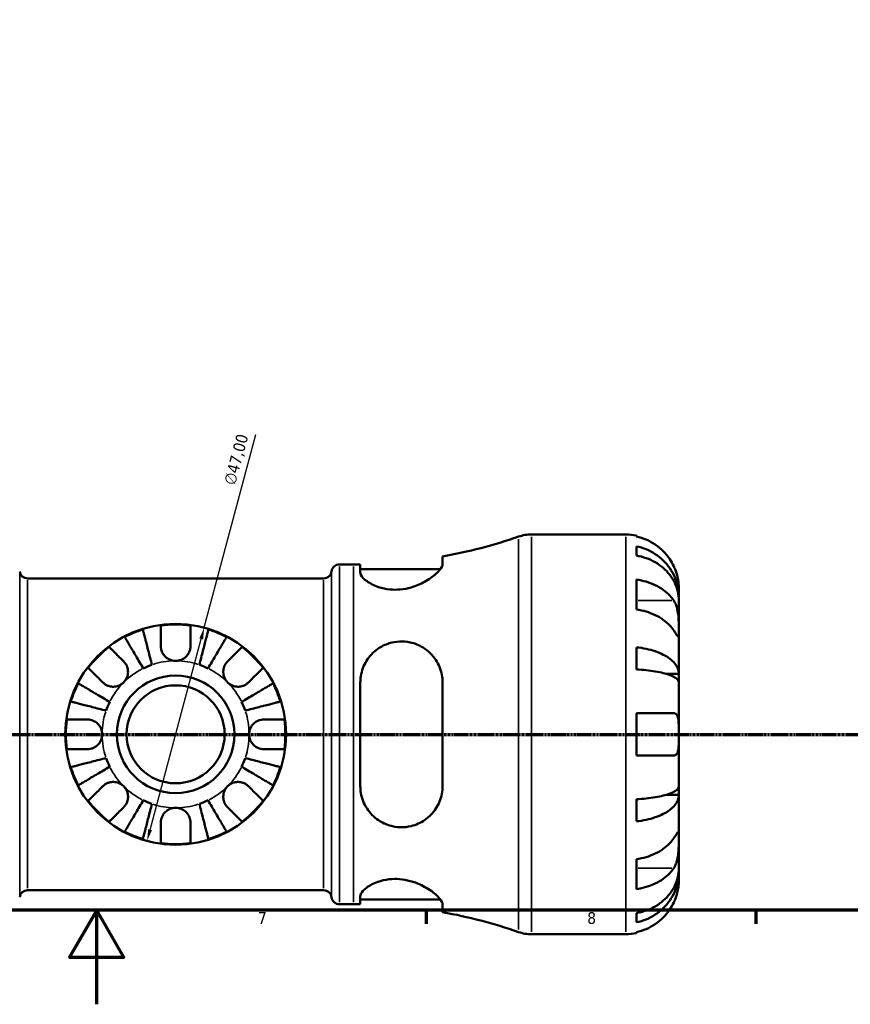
# Model space of a CAD drawing. Header units: millimetres. Extents: x 0 to 902, y 0 to 828.
# Tile 4 of 11: x 404 to 581, y 0 to 209. Entities that reach past the tile are written whole.
import ezdxf

# ---------------------------------------------------------------- set-up
doc = ezdxf.new("R2010")
doc.units = ezdxf.units.MM
doc.linetypes.add('CHAIN', pattern=[0.7087, 0.4724, -0.0591, 0.1181, -0.0591])
for name, color, linetype, lineweight in [('Border (ISO)', 7, 'Continuous', 70), ('Dimension (ISO)', 7, 'Continuous', 25), ('Section Line (ISO)', 7, 'CHAIN', 70), ('Visible (ISO)', 7, 'Continuous', 50), ('Visible Narrow (ISO)', 7, 'Continuous', 35)]:
    doc.layers.add(name, color=color, linetype=linetype, lineweight=lineweight)
doc.styles.add('Note Text (ISO)', font='tahoma.ttf')
doc.dimstyles.new('Default (ISO)', dxfattribs={"dimtxt": 2.5, "dimasz": 2.5, "dimexe": 3.175, "dimexo": 0, "dimgap": 0.762, "dimtad": 1, "dimrnd": 1e-08, "dimzin": 0, "dimtxsty": 'Note Text (ISO)', "dimcen": 0.09, "dimdle": 10, "dimclrd": 256, "dimclre": 256, "dimclrt": 232, "dimazin": 0, "dimtfac": 1.40208, "dimtmove": 0, "dimatfit": 3, "dimfxl": 1, "dimtolj": 1, "dimtzin": 0, "dimlwd": -1, "dimlwe": -1, "dimarcsym": 0})

# ---------------------------------------------------------------- blocks, each defined once
blk = doc.blocks.new('Borders Default Border')
at = {"layer": 'Border (ISO)'}
for p, q in [((490.58, 20), (490.58, 17.1)), ((560.67, 20), (560.67, 17.1))]:
    blk.add_line(p, q, dxfattribs=at)
at = {"layer": 'Border (ISO)', "flags": 128}
for points in [[(20, 20), (20, 574), (821, 574), (821, 20), (20, 20)], [(420.5, 0), (420.5, 20), (414.73, 10), (426.27, 10), (420.5, 20)]]:
    blk.add_lwpolyline(points, dxfattribs=at)
at = {"layer": 'Border (ISO)', "color": 232, "true_color": 0xca0064, "char_height": 2.5, "attachment_point": 7, "style": 'Note Text (ISO)'}
for s, insert in [('7', (454.77, 17.1)), ('8', (524.81, 17.04))]:
    blk.add_mtext(s, dxfattribs=dict(at, insert=insert))
blk = doc.blocks.new('2dTransSection0')
at = {"layer": 'Section Line (ISO)', "linetype": 'CHAIN'}
blk.add_line((157.6, 57.4), (671.2, 57.4), dxfattribs=at)
blk = doc.blocks.new('*D15')
at = {"layer": 'Defpoints', "color": 0, "transparency": 16777216}
for p in [(443.36, 80.1), (431.2, 34.7)]:
    blk.add_point(p, dxfattribs=at)
at = {"layer": 'Dimension (ISO)', "transparency": 16777216}
for p, q in [((443.36, 80.1), (454.36, 121.16)), ((431.84, 37.12), (442.71, 77.69))]:
    blk.add_line(p, q, dxfattribs=at)
for points in [[(442.31, 77.79), (443.12, 77.58), (443.36, 80.1)], [(431.44, 37.22), (432.25, 37.01), (431.2, 34.7)]]:
    blk.add_solid(points, dxfattribs=at)
at = {"layer": 'Dimension (ISO)', "color": 232, "true_color": 0xca0064, "transparency": 16777216, "insert": (447.48, 110.85), "char_height": 2.5, "attachment_point": 1, "rotation": 75, "style": 'Note Text (ISO)'}
blk.add_mtext('\\A1;∅47,00', dxfattribs=at)

msp = doc.modelspace()

# ---------------------------------------------------------------- linework, layer by layer
at = {"layer": 'Visible (ISO)'}
for p, q in [((512.978, 99.901), (533.029, 99.901)), ((535.279, 99.6737), (535.279, 99.4335)), ((535.279, 97.3575), (535.279, 95.413)), ((494.054, 93.5785), (494.054, 95.2139)), ((472.129, 93.526), (475.109, 93.526)), ((476.554, 93.5357), (476.554, 91.8207)), ((476.554, 92.526), (493.5997, 92.526)), ((405.8023, 90.551), (468.7556, 90.551)), ((535.279, 90.3044), (535.279, 83.9404)), ((544.279, 86.6401), (544.279, 88.651)), ((544.279, 86.6401), (544.2442, 86.6401)), ((544.279, 85.8747), (544.279, 86.6401)), ((544.279, 79.498), (544.279, 85.8747)), ((544.279, 70.2776), (544.279, 79.498)), ((535.279, 75.896), (535.279, 71.2015)), ((544.279, 70.2776), (541.5501, 70.2776)), ((544.279, 68.4298), (544.279, 70.2776)), ((476.554, 68.401), (476.554, 46.401)), ((494.054, 46.401), (494.054, 68.401)), ((544.279, 57.401), (544.279, 68.4298)), ((535.279, 61.901), (535.279, 52.901)), ((544.279, 46.3721), (544.279, 57.401)), ((544.279, 44.5243), (544.279, 46.3721)), ((544.279, 44.5243), (541.5501, 44.5243)), ((544.279, 35.3039), (544.279, 44.5243)), ((535.279, 43.6004), (535.279, 38.9059)), ((544.279, 28.9272), (544.279, 35.3039)), ((535.279, 30.8615), (535.279, 24.4975)), ((544.279, 28.1618), (544.2442, 28.1618)), ((544.279, 28.1618), (544.279, 28.9272)), ((544.279, 26.151), (544.279, 28.1618)), ((405.8023, 24.251), (468.7556, 24.251)), ((472.129, 21.276), (475.109, 21.276)), ((476.554, 22.9812), (476.554, 21.2662)), ((476.554, 22.276), (493.5997, 22.276)), ((494.054, 19.5881), (494.054, 21.2234)), ((535.279, 19.3889), (535.279, 17.4444)), ((512.978, 14.901), (533.029, 14.901)), ((535.279, 15.3685), (535.279, 15.1283))]:
    msp.add_line(p, q, dxfattribs=at)
for radius in [23.5, 12.5, 10.4167]:
    msp.add_circle((437.279, 57.401), radius, dxfattribs=at)
for centre, radius, start, end in [((475.109, 200.689), 107.163, 280.18265, 289.111538), ((512.978, 91.401), 8.5, 90, 109.111538), ((533.029, 88.651), 11.25, 78.463041, 90), ((472.129, 91.826), 1.7, 90, 172.819244), ((475.109, 200.689), 107.163, 270, 270.772607), ((405.8023, 92.251), 1.7, 187.180756, 270), ((468.7556, 92.251), 1.7, 270, 352.819244), ((437.279, 57.401), 23.3409, 107.397466, 117.602534), ((437.279, 57.401), 23.3409, 82.243908, 97.756092), ((437.279, 57.401), 23.3409, 62.397466, 72.602534), ((437.279, 57.401), 23.3409, 127.243908, 142.756092), ((437.279, 57.401), 23.3409, 37.243908, 52.756092), ((437.279, 57.401), 15.625, 108.830562, 116.169438), ((437.279, 57.401), 15.625, 63.830562, 71.169438), ((437.279, 57.401), 23.3409, 152.397466, 162.602534), ((437.279, 57.401), 23.3409, 17.397466, 27.602534), ((437.279, 57.401), 15.625, 153.830562, 161.169438), ((437.279, 57.401), 15.625, 18.830562, 26.169438), ((437.279, 57.401), 23.3409, 172.243908, 187.756092), ((437.279, 57.401), 23.3409, 352.243908, 7.756092), ((437.279, 57.401), 15.625, 198.830562, 206.169438), ((437.279, 57.401), 15.625, 333.830562, 341.169438), ((437.279, 57.401), 23.3409, 197.397466, 207.602534), ((437.279, 57.401), 23.3409, 332.397466, 342.602534), ((437.279, 57.401), 23.3409, 217.243908, 232.756092), ((437.279, 57.401), 15.625, 243.830562, 251.169438), ((437.279, 57.401), 15.625, 288.830562, 296.169438), ((437.279, 57.401), 23.3409, 307.243908, 322.756092), ((437.279, 57.401), 23.3409, 242.397466, 252.602534), ((437.279, 57.401), 23.3409, 287.397466, 297.602534), ((437.279, 57.401), 23.3409, 262.243908, 277.756092), ((405.8023, 22.551), 1.7, 90, 172.819244), ((468.7556, 22.551), 1.7, 7.180756, 90), ((472.129, 22.976), 1.7, 187.180756, 270), ((475.109, -85.8871), 107.163, 89.227393, 90), ((475.109, -85.8871), 107.163, 70.888462, 79.81735), ((512.978, 23.401), 8.5, 250.888462, 270), ((533.029, 26.151), 11.25, 270, 281.536959)]:
    msp.add_arc(centre, radius, start, end, dxfattribs=at)
for points, knots in [([(543.212, 93.151), (542.9788, 93.6513), (542.6961, 94.1595), (541.9536, 95.2757), (541.4645, 95.8644), (540.4816, 96.851), (539.8976, 97.3401), (538.6395, 98.1839), (537.9653, 98.5385), (536.7015, 99.0636), (535.9987, 99.2857), (535.279, 99.4335)], [5.502271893, 5.502271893, 5.502271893, 5.502271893, 5.661726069, 5.661726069, 5.871113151, 5.871113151, 6.079513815, 6.079513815, 6.287914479, 6.287914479, 6.490075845, 6.490075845, 6.490075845, 6.490075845]), ([(535.279, 97.3575), (536.0002, 97.2145), (536.7047, 96.9994), (537.9699, 96.4912), (538.644, 96.1483), (539.9025, 95.3326), (540.4867, 94.8597), (541.4691, 93.9066), (541.9575, 93.3385), (542.7997, 92.1152), (543.1534, 91.4601), (543.6863, 90.2117), (543.914, 89.5033), (544.2103, 88.0558), (544.279, 87.3167), (544.279, 86.6401)], [0.21343366, 0.21343366, 0.21343366, 0.21343366, 0.41600999, 0.41600999, 0.62434849, 0.62434849, 0.83268698, 0.83268698, 1.04157188, 1.04157188, 1.25045677, 1.25045677, 1.46012794, 1.46012794, 1.66979911, 1.66979911, 1.66979911, 1.66979911]), ([(544.279, 85.8747), (544.279, 86.4769), (544.2103, 87.1346), (543.914, 88.4229), (543.6863, 89.0534), (543.1534, 90.1644), (542.7997, 90.7475), (541.9575, 91.8361), (541.4691, 92.3418), (540.4867, 93.19), (539.9025, 93.6109), (538.644, 94.3369), (537.9699, 94.642), (536.7047, 95.0942), (536.0002, 95.2857), (535.279, 95.413)], [5.01611651, 5.01611651, 5.01611651, 5.01611651, 5.22578768, 5.22578768, 5.43545884, 5.43545884, 5.64434374, 5.64434374, 5.85322864, 5.85322864, 6.06156713, 6.06156713, 6.26990562, 6.26990562, 6.47248196, 6.47248196, 6.47248196, 6.47248196]), ([(494.054, 93.5785), (494.054, 93.4078), (494, 93.2146), (493.6762, 92.5568), (493.2386, 92.0334), (492.0001, 90.9296), (491.1852, 90.3452), (489.3746, 89.3567), (488.4056, 88.938), (486.6013, 88.4223), (485.82, 88.271), (484.286, 88.1333), (483.5569, 88.1373), (481.9817, 88.2924), (481.1737, 88.4735), (479.4537, 89.0444), (478.6231, 89.4794), (477.329, 90.3986), (476.8792, 90.8844), (476.5952, 91.497), (476.554, 91.664), (476.554, 91.8207)], [-3.12158297, -3.12158297, -3.12158297, -3.12158297, -2.94423154, -2.94423154, -2.57173325, -2.57173325, -2.18796051, -2.18796051, -1.84873754, -1.84873754, -1.60759612, -1.60759612, -1.38442065, -1.38442065, -1.11082453, -1.11082453, -0.73786138, -0.73786138, -0.35009135, -0.35009135, -0.1948743, -0.1948743, -0.1948743, -0.1948743]), ([(544.279, 88.651), (544.279, 88.651), (544.2794, 88.7046), (544.2753, 88.9271), (544.2701, 89.1062), (544.228, 89.65), (544.1812, 90.049), (544.0276, 90.8164), (543.9484, 91.1417), (543.7705, 91.7406), (543.6817, 92.0058), (543.4761, 92.5527), (543.3591, 92.8324), (543.2252, 93.1224), (543.2186, 93.1367), (543.212, 93.151)], [-3.126212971, -3.126212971, -3.126212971, -3.126212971, -3.005921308, -3.005921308, -2.872956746, -2.872956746, -2.697893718, -2.697893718, -2.583387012, -2.583387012, -2.495475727, -2.495475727, -2.403102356, -2.403102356, -2.398316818, -2.398316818, -2.398316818, -2.398316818]), ([(535.279, 90.3044), (535.9987, 90.1999), (536.7015, 90.0429), (537.9653, 89.6716), (538.6395, 89.4208), (539.8976, 88.8242), (540.4816, 88.4783), (541.4645, 87.7807), (541.9536, 87.3644), (542.6961, 86.5751), (542.9788, 86.2158), (543.212, 85.862)], [0.21343841, 0.21343841, 0.21343841, 0.21343841, 0.415599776, 0.415599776, 0.62400044, 0.62400044, 0.832401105, 0.832401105, 1.041788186, 1.041788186, 1.201242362, 1.201242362, 1.201242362, 1.201242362]), ([(543.212, 85.862), (543.2708, 85.7728), (543.3275, 85.6791), (543.5038, 85.3619), (543.6136, 85.1221), (543.8131, 84.5881), (543.9, 84.2943), (544.0735, 83.547), (544.1425, 83.0871), (544.2433, 82.055), (544.2634, 81.4942), (544.2811, 80.4188), (544.279, 79.9189), (544.279, 79.498)], [-0.724744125, -0.724744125, -0.724744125, -0.724744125, -0.682926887, -0.682926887, -0.589467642, -0.589467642, -0.490143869, -0.490143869, -0.349335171, -0.349335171, -0.17856496, -0.17856496, 0, 0, 0, 0]), ([(543.212, 79.498), (542.9788, 79.8518), (542.6961, 80.2112), (541.9536, 81.0005), (541.4645, 81.4168), (540.4816, 82.1143), (539.8976, 82.4602), (538.6395, 83.0569), (537.9653, 83.3076), (536.7015, 83.6789), (535.9987, 83.836), (535.279, 83.9404)], [5.502271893, 5.502271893, 5.502271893, 5.502271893, 5.661726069, 5.661726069, 5.871113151, 5.871113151, 6.079513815, 6.079513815, 6.287914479, 6.287914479, 6.490075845, 6.490075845, 6.490075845, 6.490075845]), ([(430.3001, 79.6741), (430.3259, 79.574), (430.3649, 79.4234), (430.4569, 79.0677), (430.5189, 78.8281), (430.6664, 78.2577), (430.7519, 77.927), (430.9242, 77.2609), (431.0268, 76.8641), (431.2477, 76.0097), (431.3661, 75.5521), (431.5914, 74.6807), (431.7192, 74.1866), (431.9803, 73.1771), (432.1136, 72.6616), (432.2357, 72.1897)], [0.14940091, 0.14940091, 0.14940091, 0.14940091, 0.2914093, 0.2914093, 0.4372079, 0.4372079, 0.58300651, 0.58300651, 0.72897266, 0.72897266, 0.87493881, 0.87493881, 1.02118481, 1.02118481, 1.16743081, 1.16743081, 1.16743081, 1.16743081]), ([(434.129, 76.176), (434.129, 76.5091), (434.129, 76.8459), (434.129, 77.6124), (434.129, 78.0264), (434.129, 78.719), (434.129, 79.0619), (434.129, 79.6535), (434.129, 79.9022), (434.129, 80.2696), (434.129, 80.4249), (434.129, 80.5283)], [3.892395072, 3.892395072, 3.892395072, 3.892395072, 3.998310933, 3.998310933, 4.145419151, 4.145419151, 4.291315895, 4.291315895, 4.43721264, 4.43721264, 4.578247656, 4.578247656, 4.578247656, 4.578247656]), ([(440.429, 80.5283), (440.429, 80.4249), (440.429, 80.2696), (440.429, 79.9022), (440.429, 79.6535), (440.429, 79.0619), (440.429, 78.719), (440.429, 78.0264), (440.429, 77.6124), (440.429, 76.8459), (440.429, 76.5091), (440.429, 76.176)], [0.149410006, 0.149410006, 0.149410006, 0.149410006, 0.290445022, 0.290445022, 0.436341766, 0.436341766, 0.582238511, 0.582238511, 0.729346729, 0.729346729, 0.835262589, 0.835262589, 0.835262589, 0.835262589]), ([(442.3222, 72.1897), (442.4443, 72.6616), (442.5776, 73.1771), (442.8387, 74.1866), (442.9665, 74.6807), (443.1918, 75.5521), (443.3102, 76.0097), (443.5311, 76.8641), (443.6338, 77.2609), (443.806, 77.927), (443.8915, 78.2577), (444.0391, 78.8281), (444.101, 79.0677), (444.193, 79.4234), (444.232, 79.574), (444.2579, 79.6741)], [3.50593172, 3.50593172, 3.50593172, 3.50593172, 3.65217772, 3.65217772, 3.79842372, 3.79842372, 3.94438987, 3.94438987, 4.09035602, 4.09035602, 4.23615463, 4.23615463, 4.38195324, 4.38195324, 4.52396163, 4.52396163, 4.52396163, 4.52396163]), ([(430.3879, 71.4243), (430.1405, 71.8443), (429.8703, 72.3031), (429.341, 73.2016), (429.082, 73.6413), (428.6252, 74.4168), (428.3853, 74.824), (427.9374, 75.5845), (427.7294, 75.9376), (427.3802, 76.5304), (427.2068, 76.8247), (426.9078, 77.3323), (426.7822, 77.5456), (426.5957, 77.8621), (426.5168, 77.9962), (426.4643, 78.0853)], [3.50593182, 3.50593182, 3.50593182, 3.50593182, 3.65217783, 3.65217783, 3.79842383, 3.79842383, 3.94438998, 3.94438998, 4.09035612, 4.09035612, 4.23615473, 4.23615473, 4.38195334, 4.38195334, 4.52396173, 4.52396173, 4.52396173, 4.52396173]), ([(448.0936, 78.0853), (448.0412, 77.9962), (447.9622, 77.8621), (447.7758, 77.5456), (447.6501, 77.3323), (447.3511, 76.8247), (447.1777, 76.5304), (446.8285, 75.9376), (446.6205, 75.5845), (446.1726, 74.824), (445.9327, 74.4168), (445.4759, 73.6413), (445.2169, 73.2016), (444.6876, 72.3031), (444.4174, 71.8443), (444.17, 71.4243)], [0.14940091, 0.14940091, 0.14940091, 0.14940091, 0.2914093, 0.2914093, 0.4372079, 0.4372079, 0.58300651, 0.58300651, 0.72897266, 0.72897266, 0.87493881, 0.87493881, 1.02118481, 1.02118481, 1.16743081, 1.16743081, 1.16743081, 1.16743081]), ([(544.279, 79.498), (544.279, 79.2569), (544.2792, 79.044), (544.2771, 78.6703), (544.2745, 78.5156), (544.2531, 78.2504), (544.229, 78.1757), (544.129, 78.1845), (544.0563, 78.2603), (543.8775, 78.499), (543.7894, 78.6271), (543.5863, 78.93), (543.4732, 79.1014), (543.3042, 79.3581), (543.2587, 79.4271), (543.212, 79.498)], [0, 0, 0, 0, 0.102304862, 0.102304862, 0.211653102, 0.211653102, 0.358687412, 0.358687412, 0.498615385, 0.498615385, 0.596138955, 0.596138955, 0.690342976, 0.690342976, 0.723550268, 0.723550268, 0.723550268, 0.723550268]), ([(423.1528, 75.9819), (423.226, 75.9087), (423.3357, 75.799), (423.5956, 75.5391), (423.7714, 75.3633), (424.1897, 74.945), (424.4322, 74.7025), (424.9219, 74.2128), (425.2147, 73.92), (425.7567, 73.378), (425.9949, 73.1398), (426.2304, 72.9043)], [0.149410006, 0.149410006, 0.149410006, 0.149410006, 0.290445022, 0.290445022, 0.436341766, 0.436341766, 0.582238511, 0.582238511, 0.729346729, 0.729346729, 0.835262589, 0.835262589, 0.835262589, 0.835262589]), ([(437.279, 73.026), (437.0414, 73.026), (436.8047, 73.0528), (436.3281, 73.1624), (436.0906, 73.2479), (435.5136, 73.5375), (435.1987, 73.7784), (434.7382, 74.2904), (434.5742, 74.5354), (434.3202, 75.057), (434.2325, 75.3279), (434.146, 75.7945), (434.129, 75.9866), (434.129, 76.176)], [0, 0, 0, 0, 0.071262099, 0.071262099, 0.146743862, 0.146743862, 0.265237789, 0.265237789, 0.355204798, 0.355204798, 0.444804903, 0.444804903, 0.507889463, 0.507889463, 0.507889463, 0.507889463]), ([(440.429, 76.176), (440.429, 75.9353), (440.4014, 75.6905), (440.2795, 75.1785), (440.18, 74.9159), (439.899, 74.4015), (439.7163, 74.157), (439.2103, 73.6546), (438.8686, 73.426), (438.1079, 73.1086), (437.6956, 73.026), (437.279, 73.026)], [-0.507771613, -0.507771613, -0.507771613, -0.507771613, -0.427868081, -0.427868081, -0.340242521, -0.340242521, -0.247592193, -0.247592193, -0.125001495, -0.125001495, 0, 0, 0, 0]), ([(448.3275, 72.9043), (448.563, 73.1398), (448.8012, 73.378), (449.3432, 73.92), (449.636, 74.2128), (450.1257, 74.7025), (450.3682, 74.945), (450.7865, 75.3633), (450.9623, 75.5391), (451.2222, 75.799), (451.332, 75.9087), (451.4051, 75.9819)], [3.892395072, 3.892395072, 3.892395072, 3.892395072, 3.998310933, 3.998310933, 4.145419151, 4.145419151, 4.291315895, 4.291315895, 4.43721264, 4.43721264, 4.578247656, 4.578247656, 4.578247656, 4.578247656]), ([(476.554, 68.401), (476.554, 68.8667), (476.5911, 69.33), (476.8485, 70.9344), (477.2582, 72.0264), (478.4786, 74.0005), (479.3, 74.8797), (481.0201, 76.0824), (481.8357, 76.4869), (483.4222, 76.9782), (484.1527, 77.1065), (485.671, 77.1778), (486.436, 77.1102), (488.167, 76.7316), (489.0883, 76.3491), (490.9959, 75.1685), (491.9126, 74.2722), (493.2257, 72.2836), (493.6706, 71.2163), (493.9992, 69.5246), (494.054, 68.9662), (494.054, 68.401)], [-3.07198863, -3.07198863, -3.07198863, -3.07198863, -2.92480203, -2.92480203, -2.5550779, -2.5550779, -2.17685819, -2.17685819, -1.89806333, -1.89806333, -1.67417503, -1.67417503, -1.43922736, -1.43922736, -1.12262028, -1.12262028, -0.70298238, -0.70298238, -0.32772697, -0.32772697, -0.1494633, -0.1494633, -0.1494633, -0.1494633]), ([(535.279, 75.896), (536.0002, 75.8211), (536.7047, 75.7083), (537.9699, 75.4419), (538.644, 75.2621), (539.9025, 74.8345), (540.4867, 74.5866), (541.4691, 74.087), (541.9575, 73.7891), (542.7997, 73.1478), (543.1534, 72.8044), (543.6863, 72.15), (543.914, 71.7786), (544.2103, 71.0197), (544.279, 70.6323), (544.279, 70.2776)], [0.21343366, 0.21343366, 0.21343366, 0.21343366, 0.41600999, 0.41600999, 0.62434849, 0.62434849, 0.83268698, 0.83268698, 1.04157188, 1.04157188, 1.25045677, 1.25045677, 1.46012794, 1.46012794, 1.66979911, 1.66979911, 1.66979911, 1.66979911]), ([(421.7756, 68.4495), (421.5401, 68.685), (421.3019, 68.9232), (420.76, 69.4652), (420.4672, 69.758), (419.9774, 70.2477), (419.735, 70.4902), (419.3167, 70.9085), (419.1408, 71.0843), (418.881, 71.3442), (418.7712, 71.454), (418.6981, 71.5271)], [3.892395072, 3.892395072, 3.892395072, 3.892395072, 3.998310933, 3.998310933, 4.145419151, 4.145419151, 4.291315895, 4.291315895, 4.43721264, 4.43721264, 4.578247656, 4.578247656, 4.578247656, 4.578247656]), ([(426.2304, 72.9043), (426.3166, 72.8181), (426.3987, 72.726), (426.6002, 72.4707), (426.711, 72.2992), (426.9026, 71.926), (426.9814, 71.7253), (427.1192, 71.2264), (427.158, 70.9253), (427.1455, 70.2291), (427.0656, 69.8414), (426.7577, 69.0935), (426.5248, 68.7439), (426.2304, 68.4495)], [-0.50766593, -0.50766593, -0.50766593, -0.50766593, -0.46718991, -0.46718991, -0.402002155, -0.402002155, -0.33506637, -0.33506637, -0.243004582, -0.243004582, -0.124888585, -0.124888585, 0, 0, 0, 0]), ([(448.3275, 68.4495), (448.1717, 68.6053), (448.0328, 68.7769), (447.7847, 69.159), (447.6792, 69.37), (447.4809, 69.9096), (447.4164, 70.2448), (447.3968, 70.9004), (447.4354, 71.2142), (447.5764, 71.7249), (447.6552, 71.9256), (447.8467, 72.2989), (447.9575, 72.4703), (448.1591, 72.7258), (448.2412, 72.818), (448.3275, 72.9043)], [0, 0, 0, 0, 0.066081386, 0.066081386, 0.136674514, 0.136674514, 0.238734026, 0.238734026, 0.334577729, 0.334577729, 0.401578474, 0.401578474, 0.466853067, 0.466853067, 0.507453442, 0.507453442, 0.507453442, 0.507453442]), ([(455.8599, 71.5271), (455.7867, 71.454), (455.677, 71.3442), (455.4171, 71.0843), (455.2413, 70.9085), (454.823, 70.4902), (454.5805, 70.2477), (454.0908, 69.758), (453.798, 69.4652), (453.256, 68.9232), (453.0178, 68.685), (452.7823, 68.4495)], [0.149410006, 0.149410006, 0.149410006, 0.149410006, 0.290445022, 0.290445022, 0.436341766, 0.436341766, 0.582238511, 0.582238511, 0.729346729, 0.729346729, 0.835262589, 0.835262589, 0.835262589, 0.835262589]), ([(544.279, 68.4298), (544.279, 68.6048), (544.2103, 68.7959), (543.914, 69.1703), (543.6863, 69.3535), (543.1534, 69.6763), (542.7997, 69.8458), (541.9575, 70.1621), (541.4691, 70.3091), (540.4867, 70.5555), (539.9025, 70.6778), (538.644, 70.8888), (537.9699, 70.9775), (536.7047, 71.1089), (536.0002, 71.1645), (535.279, 71.2015)], [5.01611651, 5.01611651, 5.01611651, 5.01611651, 5.22578768, 5.22578768, 5.43545884, 5.43545884, 5.64434374, 5.64434374, 5.85322864, 5.85322864, 6.06156713, 6.06156713, 6.26990562, 6.26990562, 6.47248196, 6.47248196, 6.47248196, 6.47248196]), ([(416.5947, 68.2156), (416.6837, 68.1632), (416.8178, 68.0842), (417.1343, 67.8978), (417.3476, 67.7721), (417.8552, 67.4731), (418.1495, 67.2997), (418.7423, 66.9505), (419.0955, 66.7425), (419.8559, 66.2946), (420.2631, 66.0547), (421.0386, 65.5979), (421.4784, 65.3389), (422.3768, 64.8096), (422.8356, 64.5394), (423.2556, 64.292)], [0.14940091, 0.14940091, 0.14940091, 0.14940091, 0.2914093, 0.2914093, 0.4372079, 0.4372079, 0.58300651, 0.58300651, 0.72897266, 0.72897266, 0.87493881, 0.87493881, 1.02118481, 1.02118481, 1.16743081, 1.16743081, 1.16743081, 1.16743081]), ([(426.2304, 68.4495), (426.0747, 68.2937), (425.903, 68.1548), (425.521, 67.9067), (425.3099, 67.8012), (424.7703, 67.6029), (424.4351, 67.5384), (423.7795, 67.5188), (423.4657, 67.5574), (422.955, 67.6984), (422.7543, 67.7772), (422.381, 67.9687), (422.2096, 68.0795), (421.9541, 68.2811), (421.8619, 68.3632), (421.7756, 68.4495)], [0, 0, 0, 0, 0.066081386, 0.066081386, 0.136674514, 0.136674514, 0.238734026, 0.238734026, 0.334577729, 0.334577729, 0.401578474, 0.401578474, 0.466853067, 0.466853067, 0.507453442, 0.507453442, 0.507453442, 0.507453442]), ([(452.7823, 68.4495), (452.6961, 68.3633), (452.604, 68.2813), (452.3487, 68.0797), (452.1772, 67.9689), (451.804, 67.7773), (451.6033, 67.6985), (451.1044, 67.5608), (450.8033, 67.5219), (450.1071, 67.5344), (449.7194, 67.6144), (448.9715, 67.9222), (448.6219, 68.1551), (448.3275, 68.4495)], [-0.50766593, -0.50766593, -0.50766593, -0.50766593, -0.46718991, -0.46718991, -0.402002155, -0.402002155, -0.33506637, -0.33506637, -0.243004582, -0.243004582, -0.124888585, -0.124888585, 0, 0, 0, 0]), ([(451.3023, 64.292), (451.7223, 64.5394), (452.1811, 64.8096), (453.0796, 65.3389), (453.5193, 65.5979), (454.2948, 66.0547), (454.702, 66.2946), (455.4625, 66.7425), (455.8156, 66.9505), (456.4084, 67.2997), (456.7027, 67.4731), (457.2103, 67.7721), (457.4236, 67.8978), (457.7401, 68.0842), (457.8742, 68.1632), (457.9633, 68.2156)], [3.50593182, 3.50593182, 3.50593182, 3.50593182, 3.65217783, 3.65217783, 3.79842383, 3.79842383, 3.94438998, 3.94438998, 4.09035612, 4.09035612, 4.23615473, 4.23615473, 4.38195334, 4.38195334, 4.52396173, 4.52396173, 4.52396173, 4.52396173]), ([(422.4903, 62.4442), (422.0183, 62.5663), (421.5028, 62.6996), (420.4933, 62.9607), (419.9992, 63.0885), (419.1278, 63.3138), (418.6702, 63.4322), (417.8158, 63.6531), (417.419, 63.7558), (416.7529, 63.928), (416.4222, 64.0135), (415.8518, 64.1611), (415.6122, 64.223), (415.2565, 64.315), (415.1059, 64.354), (415.0058, 64.3799)], [3.50593172, 3.50593172, 3.50593172, 3.50593172, 3.65217772, 3.65217772, 3.79842372, 3.79842372, 3.94438987, 3.94438987, 4.09035602, 4.09035602, 4.23615463, 4.23615463, 4.38195324, 4.38195324, 4.52396163, 4.52396163, 4.52396163, 4.52396163]), ([(459.5521, 64.3799), (459.452, 64.354), (459.3014, 64.315), (458.9457, 64.223), (458.7061, 64.1611), (458.1357, 64.0135), (457.805, 63.928), (457.1389, 63.7558), (456.7421, 63.6531), (455.8877, 63.4322), (455.4301, 63.3138), (454.5587, 63.0885), (454.0646, 62.9607), (453.0551, 62.6996), (452.5396, 62.5663), (452.0677, 62.4442)], [0.14940091, 0.14940091, 0.14940091, 0.14940091, 0.2914093, 0.2914093, 0.4372079, 0.4372079, 0.58300651, 0.58300651, 0.72897266, 0.72897266, 0.87493881, 0.87493881, 1.02118481, 1.02118481, 1.16743081, 1.16743081, 1.16743081, 1.16743081]), ([(535.279, 61.901), (535.9987, 61.901), (536.7015, 61.901), (537.9653, 61.901), (538.6395, 61.901), (539.8976, 61.901), (540.4816, 61.901), (541.4645, 61.901), (541.9536, 61.901), (542.6961, 61.901), (542.9788, 61.901), (543.212, 61.901)], [0.21343841, 0.21343841, 0.21343841, 0.21343841, 0.415599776, 0.415599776, 0.62400044, 0.62400044, 0.832401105, 0.832401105, 1.041788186, 1.041788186, 1.201242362, 1.201242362, 1.201242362, 1.201242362]), ([(543.212, 61.901), (543.3093, 61.901), (543.401, 61.8864), (543.5702, 61.8264), (543.6475, 61.7815), (543.8061, 61.6444), (543.8826, 61.5436), (544.0642, 61.1926), (544.1412, 60.8923), (544.2438, 60.1229), (544.2635, 59.6512), (544.2811, 58.5853), (544.279, 57.9966), (544.279, 57.401)], [-0.72877811, -0.72877811, -0.72877811, -0.72877811, -0.658645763, -0.658645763, -0.589487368, -0.589487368, -0.502828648, -0.502828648, -0.347823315, -0.347823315, -0.178705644, -0.178705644, 0, 0, 0, 0]), ([(414.1516, 60.551), (414.255, 60.551), (414.4103, 60.551), (414.7778, 60.551), (415.0264, 60.551), (415.618, 60.551), (415.9609, 60.551), (416.6535, 60.551), (417.0676, 60.551), (417.834, 60.551), (418.1709, 60.551), (418.504, 60.551)], [0.149410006, 0.149410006, 0.149410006, 0.149410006, 0.290445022, 0.290445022, 0.436341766, 0.436341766, 0.582238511, 0.582238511, 0.729346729, 0.729346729, 0.835262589, 0.835262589, 0.835262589, 0.835262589]), ([(418.504, 60.551), (418.6349, 60.551), (418.7671, 60.5428), (419.0926, 60.5016), (419.2852, 60.4591), (419.6743, 60.3329), (419.8686, 60.2481), (420.3176, 59.9941), (420.5596, 59.8075), (421.0435, 59.3051), (421.2605, 58.9751), (421.5714, 58.2292), (421.654, 57.8173), (421.654, 57.401)], [-0.508164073, -0.508164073, -0.508164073, -0.508164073, -0.464605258, -0.464605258, -0.401547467, -0.401547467, -0.335618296, -0.335618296, -0.242869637, -0.242869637, -0.124906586, -0.124906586, 0, 0, 0, 0]), ([(452.904, 57.401), (452.904, 57.6203), (452.9269, 57.8391), (453.0209, 58.2829), (453.0949, 58.506), (453.3645, 59.0915), (453.6069, 59.4259), (454.1178, 59.9027), (454.3546, 60.0686), (454.7923, 60.2947), (454.9827, 60.3701), (455.3724, 60.4831), (455.57, 60.5198), (455.863, 60.5467), (455.9589, 60.551), (456.054, 60.551)], [-2.176679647, -2.176679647, -2.176679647, -2.176679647, -2.110866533, -2.110866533, -2.040552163, -2.040552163, -1.91738302, -1.91738302, -1.829422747, -1.829422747, -1.765581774, -1.765581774, -1.70117883, -1.70117883, -1.669619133, -1.669619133, -1.669619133, -1.669619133]), ([(456.054, 60.551), (456.3871, 60.551), (456.7239, 60.551), (457.4904, 60.551), (457.9044, 60.551), (458.597, 60.551), (458.9399, 60.551), (459.5315, 60.551), (459.7802, 60.551), (460.1476, 60.551), (460.3029, 60.551), (460.4063, 60.551)], [3.8924012, 3.8924012, 3.8924012, 3.8924012, 3.998317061, 3.998317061, 4.145425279, 4.145425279, 4.291322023, 4.291322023, 4.437218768, 4.437218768, 4.578253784, 4.578253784, 4.578253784, 4.578253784]), ([(421.654, 57.401), (421.654, 57.1816), (421.631, 56.9628), (421.537, 56.519), (421.463, 56.2959), (421.1934, 55.7104), (420.951, 55.376), (420.4401, 54.8992), (420.2033, 54.7333), (419.7657, 54.5073), (419.5752, 54.4318), (419.1855, 54.3188), (418.9879, 54.2821), (418.6949, 54.2553), (418.5991, 54.251), (418.504, 54.251)], [-2.176679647, -2.176679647, -2.176679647, -2.176679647, -2.110866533, -2.110866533, -2.040552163, -2.040552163, -1.91738302, -1.91738302, -1.829422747, -1.829422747, -1.765581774, -1.765581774, -1.70117883, -1.70117883, -1.669619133, -1.669619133, -1.669619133, -1.669619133]), ([(456.054, 54.251), (455.9231, 54.251), (455.7908, 54.2591), (455.4653, 54.3004), (455.2727, 54.3428), (454.8836, 54.469), (454.6893, 54.5538), (454.2404, 54.8078), (453.9984, 54.9944), (453.5144, 55.4968), (453.2974, 55.8269), (452.9865, 56.5727), (452.904, 56.9846), (452.904, 57.401)], [-0.508164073, -0.508164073, -0.508164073, -0.508164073, -0.464605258, -0.464605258, -0.401547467, -0.401547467, -0.335618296, -0.335618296, -0.242869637, -0.242869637, -0.124906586, -0.124906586, 0, 0, 0, 0]), ([(544.279, 57.401), (544.279, 56.9824), (544.2795, 56.5659), (544.2744, 55.6766), (544.2674, 55.2164), (544.2159, 54.427), (544.1748, 54.0957), (544.0447, 53.5789), (543.9638, 53.3843), (543.7923, 53.1447), (543.7174, 53.0719), (543.5577, 52.9693), (543.4751, 52.9362), (543.3303, 52.9065), (543.2723, 52.901), (543.212, 52.901)], [0, 0, 0, 0, 0.125582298, 0.125582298, 0.277586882, 0.277586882, 0.415658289, 0.415658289, 0.535588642, 0.535588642, 0.610628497, 0.610628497, 0.678307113, 0.678307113, 0.720599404, 0.720599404, 0.720599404, 0.720599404]), ([(418.504, 54.251), (418.1709, 54.251), (417.834, 54.251), (417.0676, 54.251), (416.6535, 54.251), (415.9609, 54.251), (415.618, 54.251), (415.0264, 54.251), (414.7778, 54.251), (414.4103, 54.251), (414.255, 54.251), (414.1516, 54.251)], [3.892395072, 3.892395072, 3.892395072, 3.892395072, 3.998310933, 3.998310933, 4.145419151, 4.145419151, 4.291315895, 4.291315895, 4.43721264, 4.43721264, 4.578247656, 4.578247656, 4.578247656, 4.578247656]), ([(415.0058, 50.4221), (415.1059, 50.4479), (415.2565, 50.4869), (415.6122, 50.5789), (415.8518, 50.6409), (416.4222, 50.7884), (416.7529, 50.8739), (417.419, 51.0462), (417.8158, 51.1488), (418.6702, 51.3697), (419.1278, 51.4881), (419.9992, 51.7134), (420.4933, 51.8412), (421.5028, 52.1023), (422.0183, 52.2356), (422.4903, 52.3577)], [0.14940091, 0.14940091, 0.14940091, 0.14940091, 0.2914093, 0.2914093, 0.4372079, 0.4372079, 0.58300651, 0.58300651, 0.72897266, 0.72897266, 0.87493881, 0.87493881, 1.02118481, 1.02118481, 1.16743081, 1.16743081, 1.16743081, 1.16743081]), ([(452.0677, 52.3577), (452.5396, 52.2356), (453.0551, 52.1023), (454.0646, 51.8412), (454.5587, 51.7134), (455.4301, 51.4881), (455.8877, 51.3697), (456.7421, 51.1488), (457.1389, 51.0462), (457.805, 50.8739), (458.1357, 50.7884), (458.7061, 50.6409), (458.9457, 50.5789), (459.3014, 50.4869), (459.452, 50.4479), (459.5521, 50.4221)], [3.50593182, 3.50593182, 3.50593182, 3.50593182, 3.65217783, 3.65217783, 3.79842383, 3.79842383, 3.94438998, 3.94438998, 4.09035612, 4.09035612, 4.23615473, 4.23615473, 4.38195334, 4.38195334, 4.52396173, 4.52396173, 4.52396173, 4.52396173]), ([(460.4063, 54.251), (460.3029, 54.251), (460.1476, 54.251), (459.7802, 54.251), (459.5315, 54.251), (458.9399, 54.251), (458.597, 54.251), (457.9044, 54.251), (457.4904, 54.251), (456.7239, 54.251), (456.3871, 54.251), (456.054, 54.251)], [0.149410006, 0.149410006, 0.149410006, 0.149410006, 0.290445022, 0.290445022, 0.436341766, 0.436341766, 0.582238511, 0.582238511, 0.729346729, 0.729346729, 0.835262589, 0.835262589, 0.835262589, 0.835262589]), ([(543.212, 52.901), (542.9788, 52.901), (542.6961, 52.901), (541.9536, 52.901), (541.4645, 52.901), (540.4816, 52.901), (539.8976, 52.901), (538.6395, 52.901), (537.9653, 52.901), (536.7015, 52.901), (535.9987, 52.901), (535.279, 52.901)], [5.502271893, 5.502271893, 5.502271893, 5.502271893, 5.661726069, 5.661726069, 5.871113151, 5.871113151, 6.079513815, 6.079513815, 6.287914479, 6.287914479, 6.490075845, 6.490075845, 6.490075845, 6.490075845]), ([(423.2556, 50.5099), (422.8356, 50.2625), (422.3768, 49.9923), (421.4784, 49.463), (421.0386, 49.204), (420.2631, 48.7472), (419.8559, 48.5073), (419.0955, 48.0594), (418.7423, 47.8514), (418.1495, 47.5022), (417.8552, 47.3288), (417.3476, 47.0298), (417.1343, 46.9042), (416.8178, 46.7177), (416.6837, 46.6388), (416.5947, 46.5863)], [3.50593172, 3.50593172, 3.50593172, 3.50593172, 3.65217772, 3.65217772, 3.79842372, 3.79842372, 3.94438987, 3.94438987, 4.09035602, 4.09035602, 4.23615463, 4.23615463, 4.38195324, 4.38195324, 4.52396163, 4.52396163, 4.52396163, 4.52396163]), ([(457.9633, 46.5863), (457.8742, 46.6388), (457.7401, 46.7177), (457.4236, 46.9042), (457.2103, 47.0298), (456.7027, 47.3288), (456.4084, 47.5022), (455.8156, 47.8514), (455.4625, 48.0594), (454.702, 48.5073), (454.2948, 48.7472), (453.5193, 49.204), (453.0796, 49.463), (452.1811, 49.9923), (451.7223, 50.2625), (451.3023, 50.5099)], [0.14940091, 0.14940091, 0.14940091, 0.14940091, 0.2914093, 0.2914093, 0.4372079, 0.4372079, 0.58300651, 0.58300651, 0.72897266, 0.72897266, 0.87493881, 0.87493881, 1.02118481, 1.02118481, 1.16743081, 1.16743081, 1.16743081, 1.16743081]), ([(418.6981, 43.2748), (418.7712, 43.348), (418.881, 43.4577), (419.1408, 43.7176), (419.3167, 43.8934), (419.735, 44.3117), (419.9774, 44.5542), (420.4672, 45.0439), (420.76, 45.3367), (421.3019, 45.8787), (421.5401, 46.1169), (421.7756, 46.3524)], [0.149410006, 0.149410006, 0.149410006, 0.149410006, 0.290445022, 0.290445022, 0.436341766, 0.436341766, 0.582238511, 0.582238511, 0.729346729, 0.729346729, 0.835262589, 0.835262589, 0.835262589, 0.835262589]), ([(421.7756, 46.3524), (421.8618, 46.4386), (421.9539, 46.5207), (422.2093, 46.7222), (422.3807, 46.833), (422.754, 47.0246), (422.9546, 47.1034), (423.4535, 47.2412), (423.7546, 47.28), (424.4508, 47.2675), (424.8385, 47.1876), (425.5864, 46.8797), (425.936, 46.6468), (426.2304, 46.3524)], [-0.50766593, -0.50766593, -0.50766593, -0.50766593, -0.46718991, -0.46718991, -0.402002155, -0.402002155, -0.33506637, -0.33506637, -0.243004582, -0.243004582, -0.124888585, -0.124888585, 0, 0, 0, 0]), ([(426.2304, 46.3524), (426.3862, 46.1967), (426.5251, 46.025), (426.7732, 45.643), (426.8787, 45.4319), (427.077, 44.8923), (427.1415, 44.5571), (427.1611, 43.9015), (427.1225, 43.5877), (426.9816, 43.077), (426.9027, 42.8763), (426.7112, 42.503), (426.6004, 42.3316), (426.3989, 42.0761), (426.3167, 41.9839), (426.2304, 41.8976)], [0, 0, 0, 0, 0.066081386, 0.066081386, 0.136674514, 0.136674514, 0.238734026, 0.238734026, 0.334577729, 0.334577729, 0.401578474, 0.401578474, 0.466853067, 0.466853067, 0.507453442, 0.507453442, 0.507453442, 0.507453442]), ([(448.3275, 41.8976), (448.2413, 41.9838), (448.1593, 42.0759), (447.9577, 42.3313), (447.8469, 42.5027), (447.6553, 42.876), (447.5765, 43.0766), (447.4388, 43.5755), (447.3999, 43.8766), (447.4124, 44.5728), (447.4924, 44.9605), (447.8002, 45.7084), (448.0331, 46.058), (448.3275, 46.3524)], [-0.50766593, -0.50766593, -0.50766593, -0.50766593, -0.46718991, -0.46718991, -0.402002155, -0.402002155, -0.33506637, -0.33506637, -0.243004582, -0.243004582, -0.124888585, -0.124888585, 0, 0, 0, 0]), ([(448.3275, 46.3524), (448.4833, 46.5082), (448.6549, 46.6471), (449.037, 46.8952), (449.248, 47.0007), (449.7876, 47.199), (450.1228, 47.2635), (450.7784, 47.2831), (451.0922, 47.2445), (451.6029, 47.1035), (451.8036, 47.0247), (452.1769, 46.8332), (452.3483, 46.7224), (452.6038, 46.5209), (452.696, 46.4387), (452.7823, 46.3524)], [0, 0, 0, 0, 0.066081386, 0.066081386, 0.136674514, 0.136674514, 0.238734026, 0.238734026, 0.334577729, 0.334577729, 0.401578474, 0.401578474, 0.466853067, 0.466853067, 0.507453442, 0.507453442, 0.507453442, 0.507453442]), ([(452.7823, 46.3524), (453.0178, 46.1169), (453.256, 45.8787), (453.798, 45.3367), (454.0908, 45.0439), (454.5805, 44.5542), (454.823, 44.3117), (455.2413, 43.8934), (455.4171, 43.7176), (455.677, 43.4577), (455.7867, 43.348), (455.8599, 43.2748)], [3.892401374, 3.892401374, 3.892401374, 3.892401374, 3.998317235, 3.998317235, 4.145425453, 4.145425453, 4.291322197, 4.291322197, 4.437218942, 4.437218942, 4.578253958, 4.578253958, 4.578253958, 4.578253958]), ([(494.054, 46.401), (494.054, 45.8396), (494, 45.2849), (493.6762, 43.6067), (493.2386, 42.5477), (492.0001, 40.6526), (491.1852, 39.8188), (489.3746, 38.5876), (488.4056, 38.1475), (486.6013, 37.7134), (485.82, 37.6299), (484.286, 37.6791), (483.5569, 37.7955), (481.9817, 38.2559), (481.1737, 38.6376), (479.4537, 39.7858), (478.6231, 40.6333), (477.329, 42.6052), (476.8792, 43.7427), (476.5952, 45.4227), (476.554, 45.9105), (476.554, 46.401)], [-3.12158297, -3.12158297, -3.12158297, -3.12158297, -2.94423154, -2.94423154, -2.57173325, -2.57173325, -2.18796051, -2.18796051, -1.84873754, -1.84873754, -1.60759612, -1.60759612, -1.38442065, -1.38442065, -1.11082453, -1.11082453, -0.73786138, -0.73786138, -0.35009135, -0.35009135, -0.1948743, -0.1948743, -0.1948743, -0.1948743]), ([(535.279, 43.6004), (536.0002, 43.6374), (536.7047, 43.693), (537.9699, 43.8244), (538.644, 43.9131), (539.9025, 44.1241), (540.4867, 44.2464), (541.4691, 44.4928), (541.9575, 44.6398), (542.7997, 44.9561), (543.1534, 45.1256), (543.6863, 45.4484), (543.914, 45.6316), (544.2103, 46.006), (544.279, 46.1971), (544.279, 46.3721)], [0.21343366, 0.21343366, 0.21343366, 0.21343366, 0.41600999, 0.41600999, 0.62434849, 0.62434849, 0.83268698, 0.83268698, 1.04157188, 1.04157188, 1.25045677, 1.25045677, 1.46012794, 1.46012794, 1.66979911, 1.66979911, 1.66979911, 1.66979911]), ([(544.279, 44.5243), (544.279, 44.1696), (544.2103, 43.7822), (543.914, 43.0234), (543.6863, 42.652), (543.1534, 41.9975), (542.7997, 41.6541), (541.9575, 41.0128), (541.4691, 40.715), (540.4867, 40.2153), (539.9025, 39.9674), (538.644, 39.5398), (537.9699, 39.3601), (536.7047, 39.0936), (536.0002, 38.9808), (535.279, 38.9059)], [5.01611651, 5.01611651, 5.01611651, 5.01611651, 5.22578768, 5.22578768, 5.43545884, 5.43545884, 5.64434374, 5.64434374, 5.85322864, 5.85322864, 6.06156713, 6.06156713, 6.26990562, 6.26990562, 6.47248196, 6.47248196, 6.47248196, 6.47248196]), ([(426.2304, 41.8976), (425.9949, 41.6621), (425.7567, 41.4239), (425.2147, 40.882), (424.9219, 40.5892), (424.4322, 40.0994), (424.1897, 39.857), (423.7714, 39.4387), (423.5956, 39.2628), (423.3357, 39.003), (423.226, 38.8932), (423.1528, 38.8201)], [3.892401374, 3.892401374, 3.892401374, 3.892401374, 3.998317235, 3.998317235, 4.145425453, 4.145425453, 4.291322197, 4.291322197, 4.437218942, 4.437218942, 4.578253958, 4.578253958, 4.578253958, 4.578253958]), ([(426.4643, 36.7167), (426.5168, 36.8057), (426.5957, 36.9398), (426.7822, 37.2563), (426.9078, 37.4696), (427.2068, 37.9772), (427.3802, 38.2715), (427.7294, 38.8643), (427.9374, 39.2175), (428.3853, 39.9779), (428.6252, 40.3851), (429.082, 41.1606), (429.341, 41.6004), (429.8703, 42.4988), (430.1405, 42.9576), (430.3879, 43.3776)], [0.14940091, 0.14940091, 0.14940091, 0.14940091, 0.2914093, 0.2914093, 0.4372079, 0.4372079, 0.58300651, 0.58300651, 0.72897266, 0.72897266, 0.87493881, 0.87493881, 1.02118481, 1.02118481, 1.16743081, 1.16743081, 1.16743081, 1.16743081]), ([(432.2357, 42.6123), (432.1136, 42.1403), (431.9803, 41.6248), (431.7192, 40.6153), (431.5914, 40.1212), (431.3661, 39.2498), (431.2477, 38.7922), (431.0268, 37.9378), (430.9242, 37.541), (430.7519, 36.8749), (430.6664, 36.5442), (430.5189, 35.9738), (430.4569, 35.7342), (430.3649, 35.3785), (430.3259, 35.2279), (430.3001, 35.1278)], [3.50593172, 3.50593172, 3.50593172, 3.50593172, 3.65217772, 3.65217772, 3.79842373, 3.79842373, 3.94438987, 3.94438987, 4.09035602, 4.09035602, 4.23615463, 4.23615463, 4.38195324, 4.38195324, 4.52396163, 4.52396163, 4.52396163, 4.52396163]), ([(444.2579, 35.1278), (444.232, 35.2279), (444.193, 35.3785), (444.101, 35.7342), (444.0391, 35.9738), (443.8915, 36.5442), (443.806, 36.8749), (443.6338, 37.541), (443.5311, 37.9378), (443.3102, 38.7922), (443.1918, 39.2498), (442.9665, 40.1212), (442.8387, 40.6153), (442.5776, 41.6248), (442.4443, 42.1403), (442.3222, 42.6123)], [0.14940091, 0.14940091, 0.14940091, 0.14940091, 0.2914093, 0.2914093, 0.4372079, 0.4372079, 0.58300651, 0.58300651, 0.72897266, 0.72897266, 0.87493881, 0.87493881, 1.02118481, 1.02118481, 1.16743081, 1.16743081, 1.16743081, 1.16743081]), ([(444.17, 43.3776), (444.4174, 42.9576), (444.6876, 42.4988), (445.2169, 41.6004), (445.4759, 41.1606), (445.9327, 40.3851), (446.1726, 39.9779), (446.6205, 39.2175), (446.8285, 38.8643), (447.1777, 38.2715), (447.3511, 37.9772), (447.6501, 37.4696), (447.7758, 37.2563), (447.9622, 36.9398), (448.0412, 36.8057), (448.0936, 36.7167)], [3.50593172, 3.50593172, 3.50593172, 3.50593172, 3.65217772, 3.65217772, 3.79842372, 3.79842372, 3.94438987, 3.94438987, 4.09035602, 4.09035602, 4.23615463, 4.23615463, 4.38195324, 4.38195324, 4.52396163, 4.52396163, 4.52396163, 4.52396163]), ([(451.4051, 38.8201), (451.332, 38.8932), (451.2222, 39.003), (450.9623, 39.2628), (450.7865, 39.4387), (450.3682, 39.857), (450.1257, 40.0994), (449.636, 40.5892), (449.3432, 40.882), (448.8012, 41.4239), (448.563, 41.6621), (448.3275, 41.8976)], [0.149410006, 0.149410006, 0.149410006, 0.149410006, 0.290445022, 0.290445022, 0.436341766, 0.436341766, 0.582238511, 0.582238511, 0.729346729, 0.729346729, 0.835262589, 0.835262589, 0.835262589, 0.835262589]), ([(434.129, 38.626), (434.129, 38.7569), (434.1371, 38.8891), (434.1784, 39.2146), (434.2208, 39.4072), (434.347, 39.7963), (434.4318, 39.9906), (434.6858, 40.4396), (434.8724, 40.6816), (435.3748, 41.1655), (435.7049, 41.3825), (436.4507, 41.6934), (436.8626, 41.776), (437.279, 41.776)], [-0.508164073, -0.508164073, -0.508164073, -0.508164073, -0.464605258, -0.464605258, -0.401547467, -0.401547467, -0.335618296, -0.335618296, -0.242869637, -0.242869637, -0.124906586, -0.124906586, 0, 0, 0, 0]), ([(437.279, 41.776), (437.4983, 41.776), (437.7171, 41.753), (438.1609, 41.659), (438.384, 41.585), (438.9695, 41.3154), (439.3039, 41.073), (439.7807, 40.5621), (439.9466, 40.3253), (440.1727, 39.8877), (440.2481, 39.6972), (440.3611, 39.3075), (440.3978, 39.1099), (440.4247, 38.8169), (440.429, 38.7211), (440.429, 38.626)], [-2.176679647, -2.176679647, -2.176679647, -2.176679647, -2.110866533, -2.110866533, -2.040552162, -2.040552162, -1.91738302, -1.91738302, -1.829422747, -1.829422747, -1.765581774, -1.765581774, -1.70117883, -1.70117883, -1.669619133, -1.669619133, -1.669619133, -1.669619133]), ([(434.129, 34.2736), (434.129, 34.377), (434.129, 34.5323), (434.129, 34.8998), (434.129, 35.1484), (434.129, 35.74), (434.129, 36.0829), (434.129, 36.7755), (434.129, 37.1896), (434.129, 37.956), (434.129, 38.2929), (434.129, 38.626)], [0.149410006, 0.149410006, 0.149410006, 0.149410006, 0.290445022, 0.290445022, 0.436341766, 0.436341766, 0.582238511, 0.582238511, 0.729346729, 0.729346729, 0.835262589, 0.835262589, 0.835262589, 0.835262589]), ([(440.429, 38.626), (440.429, 38.2929), (440.429, 37.956), (440.429, 37.1896), (440.429, 36.7755), (440.429, 36.0829), (440.429, 35.74), (440.429, 35.1484), (440.429, 34.8998), (440.429, 34.5323), (440.429, 34.377), (440.429, 34.2736)], [3.892395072, 3.892395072, 3.892395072, 3.892395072, 3.998310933, 3.998310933, 4.145419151, 4.145419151, 4.291315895, 4.291315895, 4.43721264, 4.43721264, 4.578247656, 4.578247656, 4.578247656, 4.578247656]), ([(543.212, 35.3039), (543.2708, 35.3931), (543.3275, 35.4792), (543.5038, 35.7468), (543.6136, 35.9132), (543.8131, 36.2095), (543.9, 36.3348), (544.0735, 36.5613), (544.1425, 36.6276), (544.2433, 36.614), (544.2634, 36.4999), (544.2811, 36.0577), (544.279, 35.7248), (544.279, 35.3039)], [-0.724744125, -0.724744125, -0.724744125, -0.724744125, -0.682926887, -0.682926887, -0.589467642, -0.589467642, -0.490143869, -0.490143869, -0.349335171, -0.349335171, -0.17856496, -0.17856496, 0, 0, 0, 0]), ([(535.279, 30.8615), (535.9987, 30.9659), (536.7015, 31.123), (537.9653, 31.4943), (538.6395, 31.7451), (539.8976, 32.3417), (540.4816, 32.6876), (541.4645, 33.3851), (541.9536, 33.8014), (542.6961, 34.5907), (542.9788, 34.9501), (543.212, 35.3039)], [0.21343841, 0.21343841, 0.21343841, 0.21343841, 0.415599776, 0.415599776, 0.62400044, 0.62400044, 0.832401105, 0.832401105, 1.041788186, 1.041788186, 1.201242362, 1.201242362, 1.201242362, 1.201242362]), ([(544.279, 35.3039), (544.279, 35.0627), (544.2792, 34.795), (544.2771, 34.1967), (544.2745, 33.8654), (544.2531, 33.0537), (544.229, 32.5676), (544.129, 31.6167), (544.0563, 31.1615), (543.8775, 30.428), (543.7894, 30.1422), (543.5863, 29.6167), (543.4732, 29.3784), (543.3042, 29.0846), (543.2587, 29.0108), (543.212, 28.9399)], [0, 0, 0, 0, 0.102304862, 0.102304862, 0.211653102, 0.211653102, 0.358687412, 0.358687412, 0.498615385, 0.498615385, 0.596138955, 0.596138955, 0.690342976, 0.690342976, 0.723550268, 0.723550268, 0.723550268, 0.723550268]), ([(543.212, 28.9399), (542.9788, 28.5861), (542.6961, 28.2268), (541.9536, 27.4375), (541.4645, 27.0212), (540.4816, 26.3236), (539.8976, 25.9777), (538.6395, 25.3811), (537.9653, 25.1303), (536.7015, 24.759), (535.9987, 24.602), (535.279, 24.4975)], [5.502271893, 5.502271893, 5.502271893, 5.502271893, 5.661726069, 5.661726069, 5.871113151, 5.871113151, 6.079513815, 6.079513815, 6.287914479, 6.287914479, 6.490075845, 6.490075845, 6.490075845, 6.490075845]), ([(535.279, 19.3889), (536.0002, 19.5162), (536.7047, 19.7077), (537.9699, 20.16), (538.644, 20.4651), (539.9025, 21.1911), (540.4867, 21.6119), (541.4691, 22.4601), (541.9575, 22.9658), (542.7997, 24.0545), (543.1534, 24.6375), (543.6863, 25.7485), (543.914, 26.379), (544.2103, 27.6673), (544.279, 28.325), (544.279, 28.9272)], [0.21343366, 0.21343366, 0.21343366, 0.21343366, 0.41600999, 0.41600999, 0.62434849, 0.62434849, 0.83268698, 0.83268698, 1.04157188, 1.04157188, 1.25045677, 1.25045677, 1.46012794, 1.46012794, 1.66979911, 1.66979911, 1.66979911, 1.66979911]), ([(544.279, 28.1618), (544.279, 27.4852), (544.2103, 26.7461), (543.914, 25.2986), (543.6863, 24.5902), (543.1534, 23.3418), (542.7997, 22.6867), (541.9575, 21.4634), (541.4691, 20.8953), (540.4867, 19.9422), (539.9025, 19.4693), (538.644, 18.6536), (537.9699, 18.3108), (536.7047, 17.8025), (536.0002, 17.5874), (535.279, 17.4444)], [5.01611651, 5.01611651, 5.01611651, 5.01611651, 5.22578768, 5.22578768, 5.43545884, 5.43545884, 5.64434374, 5.64434374, 5.85322864, 5.85322864, 6.06156713, 6.06156713, 6.26990562, 6.26990562, 6.47248196, 6.47248196, 6.47248196, 6.47248196]), ([(476.554, 22.9812), (476.554, 23.1301), (476.5911, 23.2881), (476.8485, 23.8695), (477.2582, 24.3298), (478.4786, 25.2392), (479.3, 25.6881), (481.0201, 26.2886), (481.8357, 26.4838), (483.4222, 26.659), (484.1527, 26.6718), (485.671, 26.5521), (486.436, 26.4145), (488.167, 25.9457), (489.0883, 25.5707), (490.9959, 24.5893), (491.9126, 23.9465), (493.2257, 22.7834), (493.6706, 22.2541), (493.9992, 21.5899), (494.054, 21.3953), (494.054, 21.2234)], [-3.07198863, -3.07198863, -3.07198863, -3.07198863, -2.92480203, -2.92480203, -2.5550779, -2.5550779, -2.17685819, -2.17685819, -1.89806333, -1.89806333, -1.67417503, -1.67417503, -1.43922736, -1.43922736, -1.12262028, -1.12262028, -0.70298238, -0.70298238, -0.32772697, -0.32772697, -0.1494633, -0.1494633, -0.1494633, -0.1494633]), ([(543.212, 21.651), (543.2842, 21.806), (543.3533, 21.9624), (543.5287, 22.3826), (543.628, 22.6461), (543.8145, 23.1977), (543.898, 23.4822), (544.0721, 24.1688), (544.1425, 24.5483), (544.2435, 25.2723), (544.2634, 25.5864), (544.2811, 26.0332), (544.279, 26.151), (544.279, 26.151)], [-0.719688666, -0.719688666, -0.719688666, -0.719688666, -0.669133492, -0.669133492, -0.584482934, -0.584482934, -0.490084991, -0.490084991, -0.347659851, -0.347659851, -0.17827673, -0.17827673, 0, 0, 0, 0]), ([(535.279, 15.3685), (535.9987, 15.5162), (536.7015, 15.7383), (537.9653, 16.2634), (538.6395, 16.618), (539.8976, 17.4618), (540.4816, 17.951), (541.4645, 18.9375), (541.9536, 19.5262), (542.6961, 20.6424), (542.9788, 21.1506), (543.212, 21.651)], [0.21343841, 0.21343841, 0.21343841, 0.21343841, 0.415599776, 0.415599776, 0.62400044, 0.62400044, 0.832401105, 0.832401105, 1.041788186, 1.041788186, 1.201242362, 1.201242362, 1.201242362, 1.201242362])]:
    msp.add_open_spline(points, degree=3, knots=knots, dxfattribs=at)
at = {"layer": 'Visible Narrow (ISO)'}
for p, q in [((510.195, 15.8869), (510.195, 98.915)), ((512.978, 99.3777), (512.978, 15.4242)), ((533.029, 15.4242), (533.029, 99.3777)), ((472.129, 93.0812), (472.129, 21.7207)), ((475.109, 21.7207), (475.109, 93.0812)), ((404.1156, 23.1899), (404.1156, 91.612)), ((405.8023, 90.1428), (405.8023, 24.6591)), ((468.7556, 24.6591), (468.7556, 90.1428)), ((470.4423, 91.612), (470.4423, 23.1899)), ((542.8153, 85.862), (535.6756, 85.862)), ((542.8153, 28.9399), (535.6756, 28.9399))]:
    msp.add_line(p, q, dxfattribs=at)
for start, end in [(117.110966, 134.058472), (90.941528, 107.889034), (72.110966, 89.058472), (45.941528, 62.889034), (135.941528, 152.889034), (27.110966, 44.058472), (162.110966, 179.058472), (0.941528, 17.889034), (180.941528, 197.889034), (342.110966, 359.058472), (207.110966, 224.058472), (315.941528, 332.889034), (225.941528, 242.889034), (297.110966, 314.058472), (252.110966, 269.058472), (270.941528, 287.889034)]:
    msp.add_arc((437.279, 57.401), 15.625, start, end, dxfattribs=at)

# ---------------------------------------------------------------- block references
msp.add_blockref('Borders Default Border', (0, 0))
at = {"layer": 'Section Line (ISO)'}
msp.add_blockref('2dTransSection0', (0, 0), dxfattribs=at)

# ---------------------------------------------------------------- dimensions: what is measured, and where the dimension line sits
at = {"layer": 'Dimension (ISO)'}
dim = msp.add_diameter_dim_2p(p1=(431.1967, 34.7017), p2=(443.3612, 80.1002), dimstyle='Default (ISO)', override={"dimdec": 2, "dimlfac": 1, "dimtp": 0, "dimtm": 0, "dimtdec": 2, "dimatfit": 2}, dxfattribs=at)
dim.commit()
dim.dimension.update_dxf_attribs({"geometry": '*D15', "text_midpoint": (452.7454, 115.1225), "dimtype": 163})

doc.saveas('drawing.dxf')
